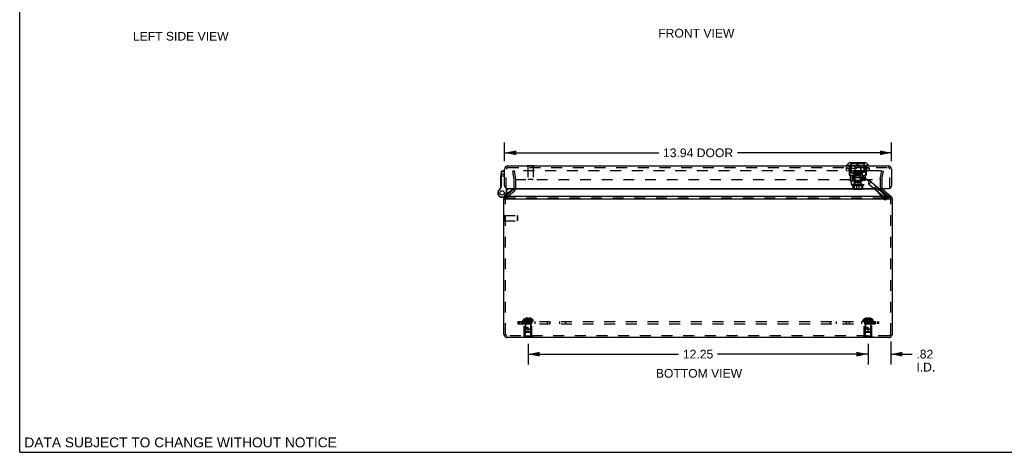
# Model space of a CAD drawing. Header units: inches. Extents: x 0 to 71, y 0 to 45.9.
# Tile 1 of 11: x 0 to 35.5, y 0 to 15.6. Entities that reach past the tile are written whole.
import ezdxf

# ---------------------------------------------------------------- set-up
doc = ezdxf.new("R2010")
doc.units = ezdxf.units.IN
doc.header["$LTSCALE"] = 3.902609
doc.header["$MEASUREMENT"] = 0
doc.linetypes.add('HIDDEN', pattern=[0.2, 0.1, -0.1])
doc.layers.get('0').update_dxf_attribs({"linetype": 'CONTINUOUS'})
for name, color, linetype in [('DEFAULT_2', 8, 'HIDDEN'), ('DIMENSIONS', 7, 'CONTINUOUS'), ('DOOR_ASSEMBLY', 7, 'CONTINUOUS'), ('SUBPANEL', 7, 'CONTINUOUS')]:
    doc.layers.add(name, color=color, linetype=linetype)
doc.styles.get("Standard").update_dxf_attribs({"font": 'arial.ttf'})
doc.dimstyles.new('DIMSTYLE_1', dxfattribs={"dimtxt": 0.313043, "dimasz": 0.417391, "dimexe": 0.09, "dimexo": 0.07, "dimgap": 0.0375, "dimtad": 0, "dimtih": 1, "dimtoh": 1, "dimzin": 4, "dimdsep": 46, "dimtxsty": 'Standard', "dimblk": '_FILLED', "dimblk1": '_FILLED', "dimblk2": '_FILLED', "dimcen": 0.09, "dimadec": 3, "dimazin": 1, "dimtfac": 1, "dimtdec": 3, "dimtofl": 0, "dimtmove": 0, "dimatfit": 3, "dimldrblk": '_FILLED', "dimfxl": 0, "dimtolj": 1, "dimtzin": 4, "dimarcsym": 0})

# ---------------------------------------------------------------- blocks, each defined once
blk = doc.blocks.new('_FILLED')
at = {"color": 0, "linetype": 'ByBlock'}
blk.add_solid([(0, 0), (-1, 0.2), (-1, -0.2)], dxfattribs=at)
blk = doc.blocks.new('*D7')
at = {"layer": 'DIMENSIONS', "color": 2, "linetype": 'Continuous'}
for p, q in [((18.319, 3.906), (18.319, 3.163)), ((30.569, 3.906), (30.569, 3.163)), ((18.319, 3.538), (23.741, 3.538)), ((30.569, 3.538), (25.148, 3.538))]:
    blk.add_line(p, q, dxfattribs=at)
at = {"layer": 'DIMENSIONS', "color": 2, "linetype": 'Continuous', "xscale": 0.4173913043, "yscale": 0.4173913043, "zscale": 0.4173913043, "rotation": 180}
blk.add_blockref('_FILLED', (18.319, 3.538), dxfattribs=at)
at = {"layer": 'DIMENSIONS', "color": 2, "linetype": 'Continuous', "xscale": 0.4173913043, "yscale": 0.4173913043, "zscale": 0.4173913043}
blk.add_blockref('_FILLED', (30.569, 3.538), dxfattribs=at)
at = {"layer": 'DIMENSIONS', "color": 2, "linetype": 'Continuous', "insert": (24.444, 3.695), "char_height": 0.313, "width": 1.09391, "attachment_point": 2, "line_spacing_factor": 0.9}
blk.add_mtext('12.25', dxfattribs=at)
blk = doc.blocks.new('*D8')
at = {"layer": 'DIMENSIONS', "color": 2, "linetype": 'Continuous'}
for p, q in [((30.569, 3.906), (30.569, 3.163)), ((31.384, 3.994), (31.384, 3.163)), ((30.569, 3.538), (29.734, 3.538)), ((31.384, 3.538), (32.154, 3.538))]:
    blk.add_line(p, q, dxfattribs=at)
at = {"layer": 'DIMENSIONS', "color": 2, "linetype": 'Continuous', "xscale": 0.4173913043, "yscale": 0.4173913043, "zscale": 0.4173913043}
blk.add_blockref('_FILLED', (30.569, 3.538), dxfattribs=at)
at = {"layer": 'DIMENSIONS', "color": 2, "linetype": 'Continuous', "xscale": 0.4173913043, "yscale": 0.4173913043, "zscale": 0.4173913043, "rotation": 180}
blk.add_blockref('_FILLED', (31.384, 3.538), dxfattribs=at)
at = {"layer": 'DIMENSIONS', "color": 2, "linetype": 'Continuous', "insert": (32.311, 3.695), "char_height": 0.313, "width": 0.67845, "attachment_point": 1, "line_spacing_factor": 0.9}
blk.add_mtext('.82\\PI.D.', dxfattribs=at)
blk = doc.blocks.new('*D15')
at = {"layer": 'DIMENSIONS', "color": 2, "linetype": 'Continuous'}
for p, q in [((17.474, 10.496), (17.474, 11.171)), ((31.414, 10.496), (31.414, 11.171)), ((17.474, 10.796), (23.024, 10.796)), ((31.414, 10.796), (25.863, 10.796))]:
    blk.add_line(p, q, dxfattribs=at)
at = {"layer": 'DIMENSIONS', "color": 2, "linetype": 'Continuous', "xscale": 0.4173913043, "yscale": 0.4173913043, "zscale": 0.4173913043, "rotation": 180}
blk.add_blockref('_FILLED', (17.474, 10.796), dxfattribs=at)
at = {"layer": 'DIMENSIONS', "color": 2, "linetype": 'Continuous', "xscale": 0.4173913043, "yscale": 0.4173913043, "zscale": 0.4173913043}
blk.add_blockref('_FILLED', (31.414, 10.796), dxfattribs=at)
at = {"layer": 'DIMENSIONS', "color": 2, "linetype": 'Continuous', "insert": (24.444, 10.952), "char_height": 0.313, "width": 2.52529, "attachment_point": 2, "line_spacing_factor": 0.9}
blk.add_mtext('13.94 DOOR', dxfattribs=at)

msp = doc.modelspace()

# ---------------------------------------------------------------- linework, layer by layer
at = {"color": 7, "linetype": 'Continuous'}
for p, q in [((0, 0), (0, 45.913)), ((17.487, 9.224), (17.799, 9.486)), ((31.088, 9.487), (31.401, 9.224)), ((17.444, 9.132), (17.464, 9.132)), ((31.444, 9.132), (31.424, 9.132)), ((17.44, 8.31), (17.44, 8.566)), ((17.44, 8.566), (17.444, 8.566)), ((17.44, 8.31), (17.444, 8.31)), ((18.139, 4.135), (18.139, 4.139)), ((18.499, 4.135), (18.139, 4.135)), ((18.229, 4.135), (18.229, 4.139)), ((18.409, 4.135), (18.409, 4.139)), ((18.499, 4.135), (18.499, 4.139)), ((30.389, 4.135), (30.389, 4.139)), ((30.749, 4.135), (30.389, 4.135)), ((30.479, 4.135), (30.479, 4.139)), ((30.659, 4.135), (30.659, 4.139)), ((30.749, 4.135), (30.749, 4.139)), ((0, 0), (70.957, 0))]:
    msp.add_line(p, q, dxfattribs=at)
at = {"color": 3, "linetype": 'Continuous'}
for p, q in [((31.103, 9.487), (17.785, 9.487)), ((17.444, 4.259), (17.444, 9.132)), ((17.464, 9.132), (31.424, 9.132)), ((31.419, 9.224), (17.469, 9.224)), ((31.444, 4.259), (31.444, 9.132)), ((31.324, 4.139), (17.564, 4.139))]:
    msp.add_line(p, q, dxfattribs=at)
at = {"color": 7, "linetype": 'Continuous'}
for centre, radius, start, end in [((17.762, 9.533), 0.06, 310, 332.7669), ((31.126, 9.533), 0.06, 207.2331, 230), ((17.564, 9.132), 0.12, 130, 158.6316), ((31.324, 9.132), 0.12, 21.3684, 50), ((17.564, 4.259), 0.12, 220.4107, 270), ((31.324, 4.259), 0.12, 270, 319.5893)]:
    msp.add_arc(centre, radius, start, end, dxfattribs=at)
at = {"color": 3, "linetype": 'Continuous'}
for centre, start, end in [((17.564, 9.132), 158.6316, 180), ((31.324, 9.132), 0, 21.3684), ((17.564, 4.259), 180, 220.4107), ((31.324, 4.259), 319.5893, 360)]:
    msp.add_arc(centre, 0.12, start, end, dxfattribs=at)
at = {"layer": 'DEFAULT_2', "color": 8, "linetype": 'HIDDEN'}
for p, q in [((17.828, 10.14), (17.769, 10.129)), ((17.821, 9.832), (17.769, 10.129)), ((31.037, 10.14), (17.798, 10.14)), ((17.88, 9.843), (17.828, 10.14)), ((31.008, 9.843), (31.061, 10.14)), ((31.061, 10.14), (31.12, 10.129)), ((31.067, 9.832), (31.12, 10.129)), ((17.822, 9.533), (17.822, 9.822)), ((17.849, 9.832), (31.039, 9.832)), ((17.882, 9.533), (17.882, 9.822)), ((31.006, 9.822), (31.006, 9.533)), ((31.066, 9.822), (31.066, 9.533)), ((17.526, 9.178), (17.838, 9.44)), ((31.049, 9.441), (31.363, 9.178)), ((17.469, 9.178), (31.419, 9.178)), ((17.504, 4.259), (17.504, 9.132)), ((31.384, 4.259), (31.384, 9.132)), ((17.444, 8.566), (17.458, 8.566)), ((17.458, 8.31), (17.458, 8.566)), ((17.458, 8.532), (17.93, 8.532)), ((17.93, 8.532), (17.93, 8.344)), ((17.94, 8.522), (17.93, 8.532)), ((17.94, 8.522), (17.94, 8.354)), ((17.444, 8.31), (17.458, 8.31)), ((17.458, 8.344), (17.93, 8.344)), ((17.94, 8.354), (17.93, 8.344)), ((18.133, 4.71), (18.133, 4.757)), ((18.133, 4.757), (18.506, 4.757)), ((18.133, 4.71), (18.506, 4.71)), ((18.139, 4.771), (18.499, 4.771)), ((18.179, 4.156), (18.179, 4.635)), ((18.459, 4.635), (18.179, 4.635)), ((18.224, 4.625), (18.214, 4.635)), ((18.22, 4.824), (18.22, 4.823)), ((18.221, 4.824), (18.22, 4.823)), ((18.304, 4.824), (18.221, 4.824)), ((18.224, 4.198), (18.224, 4.625)), ((18.414, 4.625), (18.224, 4.625)), ((18.225, 4.682), (18.225, 4.435)), ((18.413, 4.682), (18.225, 4.682)), ((18.251, 4.824), (18.251, 4.834)), ((18.284, 4.824), (18.284, 4.839)), ((18.304, 4.824), (18.304, 4.834)), ((18.304, 4.824), (18.306, 4.801)), ((18.304, 4.824), (18.304, 4.823)), ((18.304, 4.823), (18.309, 4.824)), ((18.306, 4.802), (18.308, 4.78)), ((18.308, 4.78), (18.311, 4.759)), ((18.314, 4.824), (18.309, 4.824)), ((18.311, 4.759), (18.313, 4.739)), ((18.335, 4.824), (18.332, 4.801)), ((18.335, 4.834), (18.335, 4.824)), ((18.335, 4.824), (18.335, 4.823)), ((18.417, 4.824), (18.335, 4.824)), ((18.354, 4.824), (18.354, 4.839)), ((18.388, 4.824), (18.388, 4.834)), ((18.413, 4.682), (18.413, 4.435)), ((18.414, 4.625), (18.424, 4.635)), ((18.414, 4.198), (18.414, 4.625)), ((18.417, 4.824), (18.418, 4.823)), ((18.419, 4.824), (18.418, 4.823)), ((18.459, 4.156), (18.459, 4.635)), ((18.506, 4.71), (18.506, 4.757)), ((30.383, 4.757), (30.756, 4.757)), ((30.383, 4.71), (30.383, 4.757)), ((30.383, 4.71), (30.756, 4.71)), ((30.389, 4.771), (30.749, 4.771)), ((30.709, 4.635), (30.429, 4.635)), ((30.429, 4.156), (30.429, 4.635)), ((30.474, 4.625), (30.464, 4.635)), ((30.47, 4.823), (30.47, 4.824)), ((30.471, 4.824), (30.47, 4.823)), ((30.554, 4.824), (30.471, 4.824)), ((30.664, 4.625), (30.474, 4.625)), ((30.474, 4.198), (30.474, 4.625)), ((30.663, 4.682), (30.475, 4.682)), ((30.475, 4.682), (30.475, 4.435)), ((30.501, 4.824), (30.501, 4.834)), ((30.534, 4.824), (30.534, 4.839)), ((30.554, 4.824), (30.554, 4.834)), ((30.554, 4.824), (30.556, 4.801)), ((30.554, 4.824), (30.554, 4.823)), ((30.556, 4.802), (30.558, 4.78)), ((30.558, 4.78), (30.561, 4.759)), ((30.561, 4.759), (30.563, 4.739)), ((30.585, 4.824), (30.582, 4.801)), ((30.585, 4.834), (30.585, 4.824)), ((30.667, 4.824), (30.585, 4.824)), ((30.585, 4.824), (30.585, 4.823)), ((30.604, 4.824), (30.604, 4.839)), ((30.638, 4.824), (30.638, 4.834)), ((30.663, 4.682), (30.663, 4.435)), ((30.664, 4.625), (30.674, 4.635)), ((30.664, 4.198), (30.664, 4.625)), ((30.668, 4.823), (30.667, 4.824)), ((30.669, 4.824), (30.668, 4.823)), ((30.709, 4.156), (30.709, 4.635)), ((30.756, 4.71), (30.756, 4.757)), ((18.234, 4.345), (18.225, 4.435)), ((18.413, 4.435), (18.225, 4.435)), ((18.245, 4.335), (18.234, 4.345)), ((18.404, 4.345), (18.234, 4.345)), ((18.245, 4.335), (18.393, 4.335)), ((18.319, 4.335), (18.319, 4.515)), ((18.319, 4.435), (18.413, 4.435)), ((18.393, 4.335), (18.404, 4.345)), ((18.404, 4.345), (18.413, 4.435)), ((30.663, 4.435), (30.475, 4.435)), ((30.484, 4.345), (30.475, 4.435)), ((30.654, 4.345), (30.484, 4.345)), ((30.495, 4.335), (30.484, 4.345)), ((30.495, 4.335), (30.643, 4.335)), ((30.569, 4.335), (30.569, 4.515)), ((30.569, 4.435), (30.663, 4.435)), ((30.643, 4.335), (30.654, 4.345)), ((30.654, 4.345), (30.663, 4.435)), ((31.324, 4.199), (17.564, 4.199)), ((18.139, 4.139), (18.139, 4.156)), ((18.499, 4.156), (18.139, 4.156)), ((18.224, 4.198), (18.414, 4.198)), ((18.229, 4.139), (18.229, 4.156)), ((18.409, 4.139), (18.409, 4.156)), ((18.499, 4.139), (18.499, 4.156)), ((30.749, 4.156), (30.389, 4.156)), ((30.389, 4.139), (30.389, 4.156)), ((30.474, 4.198), (30.664, 4.198)), ((30.479, 4.139), (30.479, 4.156)), ((30.659, 4.139), (30.659, 4.156)), ((30.749, 4.139), (30.749, 4.156))]:
    msp.add_line(p, q, dxfattribs=at)
for points in [[(17.798, 10.14), (17.797, 10.14), (17.797, 10.14), (17.796, 10.139), (17.795, 10.139), (17.795, 10.139), (17.794, 10.139), (17.793, 10.138), (17.793, 10.138), (17.792, 10.137), (17.792, 10.137), (17.791, 10.136), (17.791, 10.136), (17.791, 10.135), (17.79, 10.135), (17.79, 10.134), (17.79, 10.133)], [(17.79, 10.133), (17.79, 10.133), (17.79, 10.132)], [(17.79, 10.132), (17.79, 10.131), (17.79, 10.13)], [(18.22, 4.823), (18.234, 4.801), (18.248, 4.78), (18.264, 4.759), (18.281, 4.739), (18.3, 4.719), (18.319, 4.7)], [(18.284, 4.839), (18.28, 4.838), (18.276, 4.838), (18.272, 4.838), (18.268, 4.837), (18.264, 4.836), (18.259, 4.836), (18.255, 4.835), (18.251, 4.834)], [(18.251, 4.824), (18.26, 4.802), (18.27, 4.78), (18.281, 4.759), (18.293, 4.739), (18.306, 4.719), (18.319, 4.7)], [(18.304, 4.834), (18.301, 4.835), (18.299, 4.836), (18.296, 4.836), (18.294, 4.837), (18.291, 4.838), (18.289, 4.838), (18.287, 4.838), (18.284, 4.839)], [(18.284, 4.824), (18.289, 4.802), (18.294, 4.78), (18.3, 4.759), (18.306, 4.739), (18.312, 4.719), (18.319, 4.7)], [(18.313, 4.739), (18.316, 4.719), (18.319, 4.7)], [(18.313, 4.739), (18.316, 4.719), (18.319, 4.7)], [(18.314, 4.824), (18.319, 4.824), (18.324, 4.824), (18.329, 4.824), (18.335, 4.823)], [(18.354, 4.824), (18.349, 4.802), (18.344, 4.78), (18.338, 4.759), (18.332, 4.739), (18.326, 4.719), (18.319, 4.7)], [(18.388, 4.824), (18.378, 4.802), (18.368, 4.78), (18.357, 4.759), (18.345, 4.739), (18.332, 4.719), (18.319, 4.7)], [(18.418, 4.823), (18.405, 4.801), (18.39, 4.78), (18.374, 4.759), (18.357, 4.739), (18.339, 4.719), (18.319, 4.7)], [(18.332, 4.802), (18.33, 4.78), (18.328, 4.759), (18.325, 4.739), (18.322, 4.719), (18.319, 4.7)], [(18.33, 4.78), (18.328, 4.759), (18.325, 4.739), (18.322, 4.719), (18.319, 4.7)], [(18.354, 4.839), (18.352, 4.838), (18.349, 4.838), (18.347, 4.838), (18.344, 4.837), (18.342, 4.836), (18.339, 4.836), (18.337, 4.835), (18.335, 4.834)], [(18.388, 4.834), (18.383, 4.835), (18.379, 4.836), (18.374, 4.836), (18.37, 4.837), (18.366, 4.838), (18.362, 4.838), (18.358, 4.838), (18.354, 4.839)], [(30.47, 4.823), (30.484, 4.801), (30.498, 4.78), (30.514, 4.759), (30.531, 4.739), (30.55, 4.719), (30.569, 4.7)], [(30.534, 4.839), (30.53, 4.838), (30.526, 4.838), (30.522, 4.838), (30.518, 4.837), (30.514, 4.836), (30.509, 4.836), (30.505, 4.835), (30.501, 4.834)], [(30.501, 4.824), (30.51, 4.802), (30.52, 4.78), (30.531, 4.759), (30.543, 4.739), (30.556, 4.719), (30.569, 4.7)], [(30.554, 4.834), (30.551, 4.835), (30.549, 4.836), (30.546, 4.836), (30.544, 4.837), (30.541, 4.838), (30.539, 4.838), (30.537, 4.838), (30.534, 4.839)], [(30.534, 4.824), (30.539, 4.802), (30.544, 4.78), (30.55, 4.759), (30.556, 4.739), (30.562, 4.719), (30.569, 4.7)], [(30.585, 4.823), (30.579, 4.824), (30.574, 4.824), (30.569, 4.824), (30.564, 4.824), (30.559, 4.824), (30.554, 4.823)], [(30.563, 4.739), (30.566, 4.719), (30.569, 4.7)], [(30.563, 4.739), (30.566, 4.719), (30.569, 4.7)], [(30.604, 4.824), (30.599, 4.802), (30.594, 4.78), (30.588, 4.759), (30.582, 4.739), (30.576, 4.719), (30.569, 4.7)], [(30.638, 4.824), (30.628, 4.802), (30.618, 4.78), (30.607, 4.759), (30.595, 4.739), (30.582, 4.719), (30.569, 4.7)], [(30.668, 4.823), (30.655, 4.801), (30.64, 4.78), (30.624, 4.759), (30.607, 4.739), (30.589, 4.719), (30.569, 4.7)], [(30.582, 4.802), (30.58, 4.78), (30.578, 4.759), (30.575, 4.739), (30.572, 4.719), (30.569, 4.7)], [(30.58, 4.78), (30.578, 4.759), (30.575, 4.739), (30.572, 4.719), (30.569, 4.7)], [(30.604, 4.839), (30.602, 4.838), (30.599, 4.838), (30.597, 4.838), (30.594, 4.837), (30.592, 4.836), (30.589, 4.836), (30.587, 4.835), (30.585, 4.834)], [(30.638, 4.834), (30.633, 4.835), (30.629, 4.836), (30.624, 4.836), (30.62, 4.837), (30.616, 4.838), (30.612, 4.838), (30.608, 4.838), (30.604, 4.839)], [(18.234, 4.345), (18.233, 4.357), (18.233, 4.368), (18.232, 4.38), (18.232, 4.392), (18.232, 4.403), (18.233, 4.415), (18.234, 4.425), (18.235, 4.435)], [(18.234, 4.345), (18.237, 4.343), (18.243, 4.338)], [(18.235, 4.435), (18.237, 4.443), (18.239, 4.45), (18.242, 4.456), (18.245, 4.462), (18.247, 4.468), (18.25, 4.473), (18.253, 4.478), (18.256, 4.482), (18.259, 4.486), (18.262, 4.489), (18.266, 4.493), (18.269, 4.496), (18.272, 4.498), (18.275, 4.501), (18.278, 4.503), (18.282, 4.505), (18.285, 4.507), (18.288, 4.509), (18.292, 4.51), (18.295, 4.511), (18.299, 4.513), (18.303, 4.514), (18.307, 4.514), (18.311, 4.515), (18.315, 4.515), (18.319, 4.515)], [(30.484, 4.345), (30.483, 4.357), (30.483, 4.368), (30.482, 4.38), (30.482, 4.392), (30.482, 4.403), (30.483, 4.415), (30.484, 4.425), (30.485, 4.435)], [(30.484, 4.345), (30.487, 4.343), (30.493, 4.338)], [(30.485, 4.435), (30.487, 4.443), (30.489, 4.45), (30.492, 4.456), (30.495, 4.462), (30.497, 4.468), (30.5, 4.473), (30.503, 4.478), (30.506, 4.482), (30.509, 4.486), (30.512, 4.489), (30.516, 4.493), (30.519, 4.496), (30.522, 4.498), (30.525, 4.501), (30.528, 4.503), (30.532, 4.505), (30.535, 4.507), (30.538, 4.509), (30.542, 4.51), (30.545, 4.511), (30.549, 4.513), (30.553, 4.514), (30.557, 4.514), (30.561, 4.515), (30.565, 4.515), (30.569, 4.515)]]:
    msp.add_lwpolyline(points, dxfattribs=at)
for centre, radius, start, end in [((17.762, 9.822), 0.06, 0, 10), ((17.762, 9.822), 0.12, 0, 10), ((31.126, 9.822), 0.12, 170, 180), ((31.126, 9.822), 0.06, 170, 180), ((17.762, 9.533), 0.06, 332.7669, 360), ((17.762, 9.533), 0.12, 310, 360), ((31.126, 9.533), 0.12, 180, 230), ((31.126, 9.533), 0.06, 180, 207.2331), ((17.564, 9.132), 0.06, 130, 180), ((31.324, 9.132), 0.06, 0, 50), ((18.153, 4.757), 0.02, 133.5138, 180), ((18.319, 4.582), 0.262, 112.3357, 133.5138), ((18.197, 4.682), 0.0282, 0, 90), ((18.319, 4.582), 0.261, 105.1941, 112.0894), ((18.319, 4.582), 0.261, 67.9106, 74.8059), ((18.441, 4.682), 0.0282, 90, 180), ((18.319, 4.582), 0.262, 46.4862, 67.6643), ((18.486, 4.757), 0.02, 0, 46.4862), ((30.403, 4.757), 0.02, 133.5138, 180), ((30.569, 4.582), 0.262, 112.3357, 133.5138), ((30.447, 4.682), 0.0282, 0, 90), ((30.569, 4.582), 0.261, 105.1941, 112.0894), ((30.569, 4.582), 0.261, 67.9106, 74.8059), ((30.691, 4.682), 0.0282, 90, 180), ((30.569, 4.582), 0.262, 46.4862, 67.6643), ((30.736, 4.757), 0.02, 0, 46.4862), ((17.564, 4.259), 0.06, 180, 270), ((31.324, 4.259), 0.06, 270, 360)]:
    msp.add_arc(centre, radius, start, end, dxfattribs=at)
at = {"layer": 'DOOR_ASSEMBLY', "color": 3, "linetype": 'Continuous'}
for p, q in [((17.594, 10.324), (31.294, 10.324)), ((17.474, 9.604), (17.474, 10.204)), ((31.414, 10.204), (31.414, 9.604)), ((17.564, 9.514), (31.324, 9.514))]:
    msp.add_line(p, q, dxfattribs=at)
at = {"layer": 'DOOR_ASSEMBLY', "color": 7, "linetype": 'Continuous'}
for p, q in [((18.281, 10.328), (18.281, 10.324)), ((18.537, 10.328), (18.281, 10.328)), ((18.537, 10.328), (18.537, 10.324)), ((29.802, 10.346), (29.885, 10.429)), ((29.802, 10.346), (30.59, 10.346)), ((29.802, 10.327), (29.802, 10.346)), ((30.59, 10.327), (29.802, 10.327)), ((30.506, 10.429), (29.885, 10.429)), ((30.501, 10.431), (29.89, 10.431)), ((30.59, 10.346), (30.506, 10.429)), ((30.59, 10.327), (30.59, 10.346)), ((17.334, 9.623), (17.334, 9.963)), ((17.344, 9.963), (17.334, 9.963)), ((17.344, 9.963), (17.334, 9.963)), ((17.344, 9.954), (17.334, 9.954)), ((17.344, 9.604), (17.344, 9.98)), ((17.344, 9.968), (17.474, 9.968)), ((17.345, 9.998), (17.362, 10.121)), ((17.353, 9.983), (17.353, 9.983)), ((17.353, 9.983), (17.354, 9.983)), ((17.354, 9.983), (17.354, 9.983)), ((17.354, 9.983), (17.355, 9.983)), ((17.355, 9.983), (17.355, 9.983)), ((17.355, 9.983), (17.355, 9.983)), ((17.355, 9.983), (17.356, 9.983)), ((17.357, 10.001), (17.358, 10.002)), ((17.357, 10), (17.357, 10.001)), ((17.357, 9.999), (17.357, 10)), ((17.357, 9.998), (17.357, 9.999)), ((17.357, 9.996), (17.357, 9.998)), ((17.357, 9.995), (17.357, 9.996)), ((17.357, 9.994), (17.357, 9.995)), ((17.357, 9.993), (17.357, 9.994)), ((17.357, 9.992), (17.357, 9.993)), ((17.357, 9.99), (17.357, 9.992)), ((17.357, 9.989), (17.357, 9.99)), ((17.357, 9.988), (17.357, 9.989)), ((17.357, 9.987), (17.357, 9.988)), ((17.357, 9.985), (17.357, 9.987)), ((17.357, 9.984), (17.357, 9.985)), ((17.357, 9.604), (17.357, 9.984)), ((17.358, 10.002), (17.36, 10.024)), ((17.36, 10.024), (17.374, 10.125)), ((17.474, 10.024), (17.36, 10.024)), ((17.374, 10.125), (17.375, 10.132)), ((17.474, 10.125), (17.374, 10.125)), ((17.474, 10.132), (17.375, 10.132)), ((17.344, 9.904), (17.334, 9.904)), ((17.344, 9.895), (17.334, 9.895)), ((17.344, 9.887), (17.334, 9.887)), ((17.344, 9.835), (17.334, 9.835)), ((17.344, 9.827), (17.334, 9.827)), ((17.344, 9.818), (17.334, 9.818)), ((17.344, 9.771), (17.334, 9.771)), ((17.344, 9.763), (17.334, 9.763)), ((17.344, 9.754), (17.334, 9.754)), ((17.344, 9.7), (17.334, 9.7)), ((17.344, 9.691), (17.334, 9.691)), ((17.344, 9.683), (17.334, 9.683)), ((17.344, 9.631), (17.334, 9.631)), ((17.344, 9.623), (17.334, 9.623)), ((17.342, 9.584), (17.355, 9.582)), ((17.344, 9.604), (17.357, 9.604)), ((17.245, 9.428), (17.245, 9.428)), ((17.245, 9.428), (17.256, 9.421)), ((17.245, 9.428), (17.256, 9.421)), ((17.256, 9.421), (17.256, 9.421)), ((17.275, 9.464), (17.284, 9.454)), ((17.526, 9.447), (17.561, 9.514)), ((17.526, 9.447), (17.526, 9.348)), ((17.539, 9.443), (17.526, 9.447)), ((17.539, 9.348), (17.526, 9.348)), ((17.531, 9.301), (17.757, 9.49)), ((17.539, 9.443), (17.575, 9.514)), ((17.539, 9.443), (17.539, 9.348)), ((17.757, 9.49), (17.776, 9.467)), ((17.439, 9.202), (17.439, 9.202))]:
    msp.add_line(p, q, dxfattribs=at)
at = {"layer": 'DOOR_ASSEMBLY', "color": 8, "linetype": 'HIDDEN'}
for p, q in [((18.281, 10.324), (18.281, 10.31)), ((18.537, 10.31), (18.281, 10.31)), ((18.315, 10.31), (18.315, 9.838)), ((18.503, 10.31), (18.503, 9.838)), ((18.537, 10.324), (18.537, 10.31)), ((29.894, 10.324), (29.894, 9.988)), ((29.911, 10.324), (29.911, 9.988)), ((29.958, 10.076), (29.958, 10.431)), ((30.166, 10.409), (29.966, 10.409)), ((29.966, 10.409), (29.966, 10.102)), ((30.095, 10.324), (30.095, 9.988)), ((30.166, 10.431), (30.166, 10.314)), ((30.166, 10.314), (30.225, 10.314)), ((30.225, 10.314), (30.225, 10.431)), ((30.426, 10.409), (30.225, 10.409)), ((30.296, 10.324), (30.296, 9.988)), ((30.426, 10.409), (30.426, 10.102)), ((30.433, 10.076), (30.433, 10.431)), ((30.48, 10.324), (30.48, 9.988)), ((30.497, 10.324), (30.497, 9.988)), ((17.534, 9.514), (17.534, 10.204)), ((17.594, 10.264), (31.294, 10.264)), ((29.779, 10.246), (30.612, 10.246)), ((29.779, 10.246), (29.779, 10.142)), ((29.779, 10.246), (29.779, 10.142)), ((30.612, 10.142), (29.779, 10.142)), ((29.78, 10.246), (29.78, 10.142)), ((30.61, 10.249), (29.782, 10.249)), ((30.61, 10.14), (29.782, 10.14)), ((29.881, 10.246), (29.881, 10.142)), ((29.894, 9.988), (29.981, 9.988)), ((29.895, 10.246), (29.895, 10.142)), ((29.897, 10.246), (29.897, 10.142)), ((29.922, 9.988), (29.922, 9.788)), ((29.958, 10.076), (30.433, 10.076)), ((30.426, 10.102), (29.966, 10.102)), ((29.981, 9.988), (29.981, 9.788)), ((30.021, 10.102), (30.021, 10.086)), ((30.371, 10.086), (30.021, 10.086)), ((30.366, 9.988), (30.025, 9.988)), ((30.025, 9.988), (30.025, 9.788)), ((30.033, 10.076), (30.033, 9.788)), ((30.041, 10.086), (30.041, 9.796)), ((30.087, 10.246), (30.087, 10.142)), ((30.089, 10.246), (30.089, 10.142)), ((30.296, 10.039), (30.096, 10.039)), ((30.096, 10.039), (30.096, 9.731)), ((30.101, 9.968), (30.291, 9.968)), ((30.101, 9.668), (30.101, 9.968)), ((30.291, 9.668), (30.291, 9.968)), ((30.296, 10.039), (30.296, 9.731)), ((30.302, 10.246), (30.302, 10.142)), ((30.304, 10.246), (30.304, 10.142)), ((30.351, 10.086), (30.351, 9.796)), ((30.359, 10.076), (30.359, 9.907)), ((30.366, 9.988), (30.366, 9.788)), ((30.371, 10.102), (30.371, 10.086)), ((30.41, 9.988), (30.497, 9.988)), ((30.41, 9.988), (30.41, 9.788)), ((30.47, 9.988), (30.47, 9.907)), ((30.494, 10.246), (30.494, 10.142)), ((30.496, 10.246), (30.496, 10.142)), ((30.511, 10.246), (30.511, 10.142)), ((30.611, 10.246), (30.611, 10.142)), ((30.612, 10.246), (30.612, 10.142)), ((30.612, 10.246), (30.612, 10.142)), ((31.354, 9.514), (31.354, 10.204)), ((18.325, 9.828), (18.315, 9.838)), ((18.503, 9.838), (18.315, 9.838)), ((18.493, 9.828), (18.325, 9.828)), ((18.493, 9.828), (18.503, 9.838)), ((29.922, 9.788), (29.976, 9.788)), ((29.976, 9.788), (30.579, 9.788)), ((29.976, 9.67), (29.976, 9.788)), ((29.976, 9.67), (30.579, 9.67)), ((29.981, 9.668), (30.411, 9.668)), ((29.981, 9.631), (29.981, 9.668)), ((30.411, 9.631), (29.981, 9.631)), ((29.991, 9.622), (29.981, 9.631)), ((29.991, 9.622), (30.401, 9.622)), ((30.024, 9.622), (30.024, 9.492)), ((30.079, 9.796), (30.041, 9.796)), ((30.064, 9.622), (30.064, 9.492)), ((30.076, 9.67), (30.076, 9.788)), ((30.079, 9.796), (30.079, 9.731)), ((30.313, 9.731), (30.079, 9.731)), ((30.297, 9.796), (30.094, 9.796)), ((30.094, 9.796), (30.094, 9.731)), ((30.095, 9.907), (30.47, 9.907)), ((30.095, 9.907), (30.095, 9.788)), ((30.151, 9.622), (30.151, 9.492)), ((30.212, 9.67), (30.212, 9.788)), ((30.24, 9.622), (30.24, 9.492)), ((30.297, 9.796), (30.297, 9.731)), ((30.351, 9.796), (30.313, 9.796)), ((30.313, 9.796), (30.313, 9.731)), ((30.316, 9.67), (30.316, 9.788)), ((30.324, 9.907), (30.324, 9.788)), ((30.327, 9.622), (30.327, 9.492)), ((30.367, 9.622), (30.367, 9.492)), ((30.369, 9.906), (30.448, 9.906)), ((30.369, 9.788), (30.369, 9.906)), ((30.401, 9.622), (30.411, 9.631)), ((30.411, 9.631), (30.411, 9.668)), ((30.566, 9.796), (30.448, 9.906)), ((30.451, 9.907), (30.451, 9.788)), ((30.566, 9.788), (30.566, 9.796)), ((30.579, 9.788), (30.579, 9.67)), ((30.675, 9.753), (30.599, 9.662)), ((30.599, 9.662), (31.239, 9.125)), ((30.675, 9.753), (31.315, 9.216)), ((30.789, 9.503), (30.864, 9.594)), ((30.367, 9.492), (30.024, 9.492)), ((30.356, 9.482), (30.035, 9.482)), ((30.054, 9.492), (30.054, 9.486)), ((30.054, 9.486), (30.337, 9.486)), ((30.33, 9.493), (30.061, 9.493)), ((30.061, 9.493), (30.061, 9.492)), ((30.323, 9.494), (30.068, 9.494)), ((30.068, 9.494), (30.068, 9.493)), ((30.315, 9.495), (30.076, 9.495)), ((30.076, 9.495), (30.076, 9.494)), ((30.308, 9.486), (30.304, 9.486)), ((30.315, 9.495), (30.315, 9.494)), ((30.316, 9.482), (30.315, 9.482)), ((30.323, 9.494), (30.323, 9.493)), ((30.33, 9.493), (30.33, 9.492)), ((30.337, 9.492), (30.337, 9.486)), ((30.895, 9.405), (30.977, 9.473)), ((31.228, 9.125), (30.895, 9.405)), ((30.895, 9.405), (31.128, 9.136)), ((31.31, 9.193), (30.977, 9.473)), ((30.977, 9.473), (31.209, 9.203)), ((31.128, 9.136), (31.209, 9.203)), ((31.203, 9.1), (31.284, 9.167)), ((31.204, 9.101), (31.285, 9.168)), ((31.228, 9.125), (31.204, 9.101)), ((31.228, 9.125), (31.31, 9.193)), ((31.239, 9.125), (31.315, 9.216)), ((31.31, 9.193), (31.285, 9.168)), ((31.311, 9.195), (31.31, 9.193)), ((31.311, 9.195), (31.312, 9.197))]:
    msp.add_line(p, q, dxfattribs=at)
at = {"layer": 'DOOR_ASSEMBLY', "color": 7, "linetype": 'Continuous'}
for points in [[(17.344, 9.98), (17.344, 9.98), (17.344, 9.98), (17.344, 9.98), (17.344, 9.98), (17.344, 9.98), (17.344, 9.981), (17.344, 9.981), (17.344, 9.981), (17.344, 9.981), (17.344, 9.981), (17.344, 9.981), (17.344, 9.981), (17.344, 9.981), (17.344, 9.981), (17.344, 9.981), (17.344, 9.981), (17.344, 9.981), (17.344, 9.981), (17.344, 9.981), (17.344, 9.981), (17.344, 9.981), (17.344, 9.981), (17.345, 9.981), (17.345, 9.981), (17.345, 9.981), (17.345, 9.982), (17.345, 9.982), (17.345, 9.982), (17.345, 9.982), (17.345, 9.982), (17.345, 9.982), (17.345, 9.982), (17.345, 9.982), (17.346, 9.982), (17.346, 9.982), (17.346, 9.982), (17.346, 9.982), (17.346, 9.982), (17.346, 9.982), (17.346, 9.982), (17.346, 9.982), (17.347, 9.982), (17.347, 9.982), (17.347, 9.982), (17.347, 9.982), (17.347, 9.982), (17.347, 9.982), (17.348, 9.982), (17.348, 9.982), (17.348, 9.983), (17.348, 9.983), (17.348, 9.983), (17.348, 9.983), (17.349, 9.983), (17.349, 9.983), (17.349, 9.983), (17.349, 9.983), (17.349, 9.983), (17.349, 9.983), (17.35, 9.983), (17.35, 9.983), (17.35, 9.983), (17.35, 9.983), (17.35, 9.983), (17.351, 9.983), (17.351, 9.983), (17.351, 9.983), (17.351, 9.983), (17.351, 9.983), (17.351, 9.983), (17.352, 9.983), (17.352, 9.983), (17.352, 9.983), (17.352, 9.983), (17.353, 9.983), (17.353, 9.983), (17.353, 9.983)], [(17.345, 9.998), (17.345, 9.998), (17.345, 9.998), (17.345, 9.998), (17.345, 9.998), (17.345, 9.998), (17.345, 9.998), (17.345, 9.998), (17.345, 9.998), (17.345, 9.999), (17.345, 9.999), (17.345, 9.999), (17.345, 9.999), (17.345, 9.999), (17.345, 9.999), (17.345, 9.999), (17.345, 9.999), (17.346, 9.999), (17.346, 10), (17.346, 10), (17.346, 10), (17.346, 10), (17.346, 10), (17.346, 10), (17.346, 10), (17.346, 10), (17.346, 10), (17.346, 10), (17.347, 10.001), (17.347, 10.001), (17.347, 10.001), (17.347, 10.001), (17.347, 10.001), (17.347, 10.001), (17.347, 10.001), (17.347, 10.001), (17.348, 10.001), (17.348, 10.001), (17.348, 10.001), (17.348, 10.001), (17.348, 10.002), (17.348, 10.002), (17.348, 10.002), (17.349, 10.002), (17.349, 10.002), (17.349, 10.002), (17.349, 10.002), (17.349, 10.002), (17.349, 10.002), (17.35, 10.002), (17.35, 10.002), (17.35, 10.002), (17.35, 10.002), (17.35, 10.002), (17.35, 10.002), (17.351, 10.002), (17.351, 10.002), (17.351, 10.003), (17.351, 10.003), (17.351, 10.003), (17.351, 10.003), (17.352, 10.003), (17.352, 10.003), (17.352, 10.003), (17.352, 10.003), (17.352, 10.003), (17.353, 10.003), (17.353, 10.003), (17.353, 10.003), (17.353, 10.003), (17.353, 10.003), (17.354, 10.003), (17.354, 10.003), (17.354, 10.003), (17.354, 10.003), (17.354, 10.003), (17.355, 10.003), (17.355, 10.003), (17.355, 10.003), (17.355, 10.003), (17.356, 10.003), (17.356, 10.003), (17.356, 10.003), (17.356, 10.003), (17.356, 10.003), (17.357, 10.003), (17.357, 10.003), (17.357, 10.003), (17.357, 10.003), (17.357, 10.003), (17.358, 10.003)], [(17.347, 10.014), (17.347, 10.015), (17.347, 10.015), (17.347, 10.015), (17.347, 10.015), (17.347, 10.015), (17.347, 10.015), (17.347, 10.016), (17.347, 10.016), (17.348, 10.016), (17.348, 10.016), (17.348, 10.016), (17.348, 10.017), (17.348, 10.017), (17.348, 10.017), (17.348, 10.017), (17.348, 10.017), (17.348, 10.018), (17.348, 10.018), (17.348, 10.018), (17.348, 10.018), (17.348, 10.018), (17.349, 10.018), (17.349, 10.019), (17.349, 10.019), (17.349, 10.019), (17.349, 10.019), (17.349, 10.019), (17.349, 10.019), (17.349, 10.02), (17.35, 10.02), (17.35, 10.02), (17.35, 10.02), (17.35, 10.02), (17.35, 10.02), (17.35, 10.02), (17.35, 10.021), (17.35, 10.021), (17.351, 10.021), (17.351, 10.021), (17.351, 10.021), (17.351, 10.021), (17.351, 10.021), (17.351, 10.022), (17.352, 10.022), (17.352, 10.022), (17.352, 10.022), (17.352, 10.022), (17.352, 10.022), (17.352, 10.022), (17.353, 10.022), (17.353, 10.022), (17.353, 10.023), (17.353, 10.023), (17.353, 10.023), (17.354, 10.023), (17.354, 10.023), (17.354, 10.023), (17.354, 10.023), (17.354, 10.023), (17.355, 10.023), (17.355, 10.023), (17.355, 10.023), (17.355, 10.023), (17.355, 10.024), (17.356, 10.024), (17.356, 10.024), (17.356, 10.024), (17.356, 10.024), (17.356, 10.024), (17.357, 10.024), (17.357, 10.024), (17.357, 10.024), (17.357, 10.024), (17.357, 10.024), (17.358, 10.024), (17.358, 10.024), (17.358, 10.024), (17.358, 10.024), (17.358, 10.024), (17.359, 10.024), (17.359, 10.024), (17.359, 10.024), (17.359, 10.024), (17.36, 10.024), (17.36, 10.024), (17.36, 10.024)], [(17.356, 9.983), (17.356, 9.983), (17.357, 9.983)], [(17.361, 10.115), (17.361, 10.116), (17.361, 10.116), (17.361, 10.116), (17.361, 10.116), (17.361, 10.116), (17.361, 10.117), (17.362, 10.117), (17.362, 10.117), (17.362, 10.117), (17.362, 10.117), (17.362, 10.118), (17.362, 10.118), (17.362, 10.118), (17.362, 10.118), (17.362, 10.118), (17.362, 10.118), (17.362, 10.119), (17.362, 10.119), (17.362, 10.119), (17.363, 10.119), (17.363, 10.119), (17.363, 10.12), (17.363, 10.12), (17.363, 10.12), (17.363, 10.12), (17.363, 10.12), (17.363, 10.12), (17.363, 10.12), (17.364, 10.121), (17.364, 10.121), (17.364, 10.121), (17.364, 10.121), (17.364, 10.121), (17.364, 10.121), (17.364, 10.122), (17.364, 10.122), (17.365, 10.122), (17.365, 10.122), (17.365, 10.122), (17.365, 10.122), (17.365, 10.122), (17.365, 10.123), (17.366, 10.123), (17.366, 10.123), (17.366, 10.123), (17.366, 10.123), (17.366, 10.123), (17.366, 10.123), (17.367, 10.123), (17.367, 10.123), (17.367, 10.124), (17.367, 10.124), (17.367, 10.124), (17.367, 10.124), (17.368, 10.124), (17.368, 10.124), (17.368, 10.124), (17.368, 10.124), (17.368, 10.124), (17.369, 10.124), (17.369, 10.124), (17.369, 10.125), (17.369, 10.125), (17.369, 10.125), (17.37, 10.125), (17.37, 10.125), (17.37, 10.125), (17.37, 10.125), (17.37, 10.125), (17.371, 10.125), (17.371, 10.125), (17.371, 10.125), (17.371, 10.125), (17.372, 10.125), (17.372, 10.125), (17.372, 10.125), (17.372, 10.125), (17.372, 10.125), (17.373, 10.125), (17.373, 10.125), (17.373, 10.125), (17.373, 10.125), (17.373, 10.125), (17.374, 10.125), (17.374, 10.125), (17.374, 10.125)]]:
    msp.add_lwpolyline(points, dxfattribs=at)
at = {"layer": 'DOOR_ASSEMBLY', "color": 8, "linetype": 'HIDDEN'}
for points in [[(29.781, 10.249), (29.781, 10.249), (29.78, 10.248), (29.78, 10.248), (29.779, 10.248), (29.779, 10.247), (29.779, 10.247), (29.779, 10.246)], [(29.779, 10.246), (29.779, 10.247), (29.779, 10.247), (29.779, 10.248), (29.78, 10.248), (29.78, 10.248), (29.781, 10.249), (29.781, 10.249), (29.782, 10.249)], [(29.781, 10.14), (29.781, 10.14), (29.78, 10.14), (29.78, 10.14), (29.779, 10.141), (29.779, 10.141), (29.779, 10.142), (29.779, 10.142)], [(29.779, 10.142), (29.779, 10.142), (29.779, 10.141), (29.779, 10.141), (29.78, 10.14), (29.78, 10.14), (29.781, 10.14), (29.781, 10.14), (29.782, 10.14)], [(29.782, 10.249), (29.781, 10.249), (29.781, 10.249), (29.781, 10.248), (29.78, 10.248), (29.78, 10.248), (29.78, 10.247), (29.78, 10.247), (29.78, 10.246)], [(29.782, 10.14), (29.781, 10.14), (29.781, 10.14), (29.781, 10.14), (29.78, 10.14), (29.78, 10.141), (29.78, 10.141), (29.78, 10.142), (29.78, 10.142)], [(29.898, 10.249), (29.897, 10.249), (29.897, 10.249), (29.897, 10.248), (29.896, 10.248), (29.896, 10.248), (29.896, 10.247), (29.895, 10.247), (29.895, 10.246)], [(29.898, 10.14), (29.897, 10.14), (29.897, 10.14), (29.897, 10.14), (29.896, 10.14), (29.896, 10.141), (29.896, 10.141), (29.895, 10.142), (29.895, 10.142)], [(29.898, 10.249), (29.898, 10.249), (29.898, 10.249), (29.898, 10.248), (29.897, 10.248), (29.897, 10.248), (29.897, 10.247), (29.897, 10.247), (29.897, 10.246)], [(29.898, 10.14), (29.898, 10.14), (29.898, 10.14), (29.898, 10.14), (29.897, 10.14), (29.897, 10.141), (29.897, 10.141), (29.897, 10.142), (29.897, 10.142)], [(30.089, 10.249), (30.088, 10.249), (30.088, 10.249), (30.088, 10.248), (30.087, 10.248), (30.087, 10.248), (30.087, 10.247), (30.087, 10.247), (30.087, 10.246)], [(30.089, 10.14), (30.088, 10.14), (30.088, 10.14), (30.088, 10.14), (30.087, 10.14), (30.087, 10.141), (30.087, 10.141), (30.087, 10.142), (30.087, 10.142)], [(30.089, 10.249), (30.089, 10.249), (30.089, 10.249), (30.089, 10.248), (30.089, 10.248), (30.089, 10.248), (30.089, 10.247), (30.089, 10.247), (30.089, 10.246)], [(30.089, 10.14), (30.089, 10.14), (30.089, 10.14), (30.089, 10.14), (30.089, 10.14), (30.089, 10.141), (30.089, 10.141), (30.089, 10.142), (30.089, 10.142)], [(30.302, 10.249), (30.302, 10.249), (30.302, 10.249), (30.302, 10.248), (30.302, 10.248), (30.302, 10.248), (30.302, 10.247), (30.302, 10.247), (30.302, 10.246)], [(30.302, 10.249), (30.303, 10.249), (30.303, 10.249), (30.303, 10.248), (30.304, 10.248), (30.304, 10.248), (30.304, 10.247), (30.304, 10.247), (30.304, 10.246)], [(30.302, 10.14), (30.303, 10.14), (30.303, 10.14), (30.303, 10.14), (30.304, 10.14), (30.304, 10.141), (30.304, 10.141), (30.304, 10.142), (30.304, 10.142)], [(30.302, 10.14), (30.302, 10.14), (30.302, 10.14), (30.302, 10.14), (30.302, 10.14), (30.302, 10.141), (30.302, 10.141), (30.302, 10.142), (30.302, 10.142)], [(30.493, 10.249), (30.494, 10.249), (30.494, 10.249), (30.495, 10.248), (30.495, 10.248), (30.495, 10.248), (30.496, 10.247), (30.496, 10.247), (30.496, 10.246)], [(30.493, 10.249), (30.493, 10.249), (30.493, 10.249), (30.494, 10.248), (30.494, 10.248), (30.494, 10.248), (30.494, 10.247), (30.494, 10.247), (30.494, 10.246)], [(30.493, 10.14), (30.493, 10.14), (30.493, 10.14), (30.494, 10.14), (30.494, 10.14), (30.494, 10.141), (30.494, 10.141), (30.494, 10.142), (30.494, 10.142)], [(30.493, 10.14), (30.494, 10.14), (30.494, 10.14), (30.495, 10.14), (30.495, 10.14), (30.495, 10.141), (30.496, 10.141), (30.496, 10.142), (30.496, 10.142)], [(30.61, 10.249), (30.61, 10.249), (30.61, 10.249), (30.611, 10.248), (30.611, 10.248), (30.611, 10.248), (30.611, 10.247), (30.611, 10.247), (30.611, 10.246)], [(30.61, 10.249), (30.611, 10.249), (30.611, 10.248), (30.611, 10.248), (30.612, 10.248), (30.612, 10.247), (30.612, 10.247), (30.612, 10.246)], [(30.612, 10.246), (30.612, 10.247), (30.612, 10.247), (30.612, 10.248), (30.611, 10.248), (30.611, 10.248), (30.611, 10.249), (30.61, 10.249), (30.61, 10.249)], [(30.61, 10.14), (30.611, 10.14), (30.611, 10.14), (30.611, 10.14), (30.612, 10.141), (30.612, 10.141), (30.612, 10.142), (30.612, 10.142)], [(30.61, 10.14), (30.61, 10.14), (30.61, 10.14), (30.611, 10.14), (30.611, 10.14), (30.611, 10.141), (30.611, 10.141), (30.611, 10.142), (30.611, 10.142)], [(30.61, 10.14), (30.61, 10.14), (30.611, 10.14), (30.611, 10.14), (30.611, 10.141), (30.612, 10.141), (30.612, 10.141), (30.612, 10.142), (30.612, 10.142)], [(30.864, 9.594), (30.873, 9.586), (30.882, 9.578), (30.891, 9.57), (30.899, 9.562), (30.908, 9.554), (30.916, 9.545), (30.924, 9.537), (30.932, 9.528), (30.94, 9.519), (30.948, 9.51), (30.955, 9.501), (30.962, 9.492), (30.97, 9.482), (30.977, 9.473)], [(30.035, 9.482), (30.034, 9.482), (30.032, 9.482), (30.031, 9.482), (30.03, 9.483), (30.029, 9.484), (30.028, 9.484), (30.027, 9.485), (30.026, 9.486), (30.025, 9.488), (30.025, 9.489), (30.024, 9.49), (30.024, 9.492)], [(30.073, 9.482), (30.072, 9.482), (30.071, 9.482), (30.07, 9.482), (30.069, 9.483), (30.068, 9.484), (30.067, 9.484), (30.066, 9.485), (30.066, 9.486), (30.065, 9.488), (30.065, 9.489), (30.064, 9.49), (30.064, 9.492)], [(30.076, 9.482), (30.076, 9.482), (30.077, 9.482), (30.077, 9.482), (30.078, 9.483), (30.078, 9.484), (30.079, 9.484), (30.079, 9.485), (30.079, 9.486)], [(30.076, 9.482), (30.081, 9.482), (30.088, 9.482), (30.094, 9.482), (30.101, 9.482), (30.108, 9.482), (30.114, 9.482)], [(30.076, 9.482), (30.077, 9.482), (30.078, 9.482), (30.079, 9.482), (30.08, 9.482)], [(30.079, 9.486), (30.08, 9.486), (30.081, 9.486), (30.083, 9.486), (30.087, 9.486)], [(30.08, 9.482), (30.083, 9.482), (30.085, 9.482), (30.087, 9.483), (30.089, 9.483), (30.092, 9.483), (30.094, 9.483), (30.096, 9.483), (30.099, 9.482), (30.101, 9.482), (30.106, 9.482)], [(30.087, 9.486), (30.089, 9.486), (30.091, 9.486), (30.093, 9.486), (30.096, 9.486), (30.098, 9.486), (30.1, 9.486), (30.103, 9.486)], [(30.103, 9.486), (30.107, 9.486), (30.109, 9.486), (30.111, 9.486), (30.113, 9.486), (30.115, 9.486), (30.116, 9.486)], [(30.106, 9.482), (30.108, 9.482), (30.11, 9.482), (30.112, 9.482), (30.114, 9.482)], [(30.114, 9.482), (30.114, 9.482), (30.115, 9.482), (30.115, 9.482), (30.116, 9.483), (30.116, 9.484), (30.116, 9.484), (30.116, 9.485), (30.116, 9.486)], [(30.155, 9.482), (30.154, 9.482), (30.154, 9.482), (30.153, 9.482), (30.153, 9.483), (30.153, 9.484), (30.152, 9.484), (30.152, 9.485), (30.152, 9.486), (30.152, 9.488), (30.151, 9.489), (30.151, 9.49), (30.151, 9.492)], [(30.237, 9.482), (30.237, 9.482), (30.237, 9.482), (30.238, 9.482), (30.238, 9.483), (30.238, 9.484), (30.239, 9.484), (30.239, 9.485), (30.239, 9.486), (30.239, 9.488), (30.24, 9.489), (30.24, 9.49), (30.24, 9.492)], [(30.282, 9.486), (30.28, 9.486), (30.278, 9.486), (30.277, 9.486), (30.275, 9.486)], [(30.277, 9.482), (30.277, 9.482), (30.276, 9.482), (30.276, 9.482), (30.275, 9.483), (30.275, 9.484), (30.275, 9.484), (30.275, 9.485), (30.275, 9.486)], [(30.29, 9.482), (30.285, 9.482), (30.283, 9.482), (30.281, 9.482), (30.279, 9.482), (30.277, 9.482)], [(30.277, 9.482), (30.283, 9.482), (30.29, 9.482), (30.297, 9.482), (30.303, 9.482), (30.31, 9.482), (30.315, 9.482)], [(30.304, 9.486), (30.302, 9.486), (30.3, 9.486), (30.298, 9.486), (30.295, 9.486), (30.293, 9.486), (30.291, 9.486), (30.289, 9.486), (30.282, 9.486)], [(30.308, 9.482), (30.306, 9.482), (30.304, 9.483), (30.302, 9.483), (30.3, 9.483), (30.297, 9.483), (30.295, 9.483), (30.292, 9.482), (30.29, 9.482)], [(30.312, 9.486), (30.311, 9.486), (30.31, 9.486), (30.308, 9.486)], [(30.315, 9.482), (30.315, 9.482), (30.313, 9.482), (30.312, 9.482), (30.311, 9.482), (30.308, 9.482)], [(30.316, 9.482), (30.315, 9.482), (30.314, 9.482), (30.314, 9.482), (30.313, 9.483), (30.313, 9.484), (30.313, 9.484), (30.312, 9.485), (30.312, 9.486)], [(30.318, 9.482), (30.319, 9.482), (30.32, 9.482), (30.321, 9.482), (30.322, 9.483), (30.323, 9.484), (30.324, 9.484), (30.325, 9.485), (30.326, 9.486), (30.326, 9.488), (30.326, 9.489), (30.327, 9.49), (30.327, 9.492)], [(30.356, 9.482), (30.357, 9.482), (30.359, 9.482), (30.36, 9.482), (30.361, 9.483), (30.362, 9.484), (30.364, 9.484), (30.365, 9.485), (30.365, 9.486), (30.366, 9.488), (30.367, 9.489), (30.367, 9.49), (30.367, 9.492)], [(30.789, 9.503), (30.802, 9.492), (30.816, 9.48), (30.83, 9.468), (30.843, 9.455), (30.856, 9.443), (30.869, 9.43), (30.882, 9.418), (30.895, 9.405)], [(31.203, 9.1), (31.202, 9.099), (31.201, 9.098), (31.2, 9.098), (31.199, 9.097), (31.198, 9.097), (31.197, 9.097), (31.196, 9.096), (31.195, 9.096), (31.194, 9.096), (31.192, 9.096), (31.191, 9.096), (31.19, 9.096), (31.188, 9.096), (31.187, 9.096), (31.186, 9.096), (31.184, 9.096), (31.183, 9.097), (31.181, 9.097), (31.18, 9.097), (31.178, 9.098), (31.176, 9.099), (31.175, 9.099), (31.173, 9.1), (31.171, 9.101), (31.17, 9.101), (31.168, 9.102), (31.166, 9.103), (31.165, 9.104), (31.163, 9.105), (31.161, 9.106), (31.159, 9.107), (31.157, 9.109), (31.156, 9.11), (31.154, 9.111), (31.152, 9.113), (31.15, 9.114), (31.149, 9.115), (31.147, 9.117), (31.145, 9.118), (31.143, 9.12), (31.141, 9.121), (31.14, 9.123), (31.138, 9.125), (31.136, 9.127), (31.135, 9.128), (31.133, 9.13), (31.131, 9.132), (31.13, 9.134), (31.128, 9.136)], [(31.204, 9.101), (31.203, 9.1), (31.203, 9.1)], [(31.284, 9.167), (31.284, 9.167), (31.283, 9.166), (31.282, 9.166), (31.281, 9.165), (31.28, 9.165), (31.279, 9.164), (31.278, 9.164), (31.276, 9.164), (31.275, 9.164), (31.274, 9.164), (31.273, 9.164), (31.271, 9.164), (31.27, 9.164), (31.269, 9.164), (31.267, 9.164), (31.266, 9.164), (31.264, 9.165), (31.263, 9.165), (31.261, 9.165), (31.259, 9.166), (31.258, 9.166), (31.256, 9.167), (31.255, 9.168), (31.253, 9.168), (31.251, 9.169), (31.249, 9.17), (31.248, 9.171), (31.246, 9.172), (31.244, 9.173), (31.243, 9.174), (31.241, 9.175), (31.239, 9.176), (31.237, 9.178), (31.235, 9.179), (31.234, 9.18), (31.232, 9.182), (31.23, 9.183), (31.228, 9.185), (31.226, 9.186), (31.225, 9.188), (31.223, 9.189), (31.221, 9.191), (31.219, 9.193), (31.218, 9.194), (31.216, 9.196), (31.214, 9.198), (31.213, 9.2), (31.211, 9.202), (31.209, 9.203)], [(31.239, 9.125), (31.239, 9.126), (31.238, 9.126), (31.238, 9.126), (31.237, 9.126), (31.236, 9.126), (31.236, 9.127), (31.235, 9.127), (31.234, 9.127), (31.233, 9.126), (31.232, 9.126), (31.232, 9.126), (31.231, 9.126), (31.229, 9.126), (31.228, 9.125)], [(31.27, 9.162), (31.27, 9.162), (31.27, 9.162), (31.27, 9.162), (31.27, 9.161), (31.269, 9.161), (31.269, 9.161), (31.269, 9.161), (31.268, 9.16), (31.268, 9.16), (31.267, 9.159), (31.267, 9.159), (31.266, 9.158), (31.266, 9.158), (31.265, 9.157), (31.265, 9.156), (31.264, 9.155), (31.263, 9.155), (31.262, 9.154), (31.261, 9.153), (31.26, 9.152), (31.259, 9.151), (31.258, 9.151), (31.257, 9.15), (31.256, 9.149), (31.255, 9.148), (31.254, 9.147)], [(31.285, 9.168), (31.284, 9.168), (31.284, 9.167)], [(31.316, 9.208), (31.316, 9.207), (31.315, 9.205), (31.315, 9.204), (31.314, 9.202), (31.314, 9.201), (31.313, 9.199), (31.312, 9.197)], [(31.312, 9.197), (31.313, 9.198), (31.313, 9.2), (31.314, 9.201), (31.314, 9.203), (31.315, 9.204), (31.315, 9.206), (31.316, 9.207)], [(31.316, 9.209), (31.316, 9.21), (31.317, 9.211), (31.317, 9.212), (31.316, 9.213), (31.316, 9.214), (31.316, 9.214), (31.316, 9.215), (31.315, 9.215), (31.315, 9.216)], [(31.315, 9.216), (31.316, 9.215), (31.316, 9.215), (31.316, 9.214), (31.316, 9.213), (31.317, 9.212), (31.317, 9.211), (31.316, 9.21), (31.316, 9.209), (31.316, 9.208)]]:
    msp.add_lwpolyline(points, dxfattribs=at)
at = {"layer": 'DOOR_ASSEMBLY', "color": 7, "linetype": 'Continuous'}
for radius in [0.079, 0.078]:
    msp.add_circle((17.381, 9.348), radius, dxfattribs=at)
at = {"layer": 'DOOR_ASSEMBLY', "color": 3, "linetype": 'Continuous'}
for centre, radius, start, end in [((17.594, 10.204), 0.12, 90, 180), ((31.294, 10.204), 0.12, 0, 90), ((17.564, 9.604), 0.09, 180, 270), ((31.324, 9.604), 0.09, 270, 360)]:
    msp.add_arc(centre, radius, start, end, dxfattribs=at)
at = {"layer": 'DOOR_ASSEMBLY', "color": 7, "linetype": 'Continuous'}
for centre, radius, start, end in [((29.805, 10.327), 0.00305, 180, 270.0001), ((29.89, 10.424), 0.0071, 90, 135), ((30.501, 10.424), 0.0071, 45, 90), ((30.587, 10.327), 0.00305, 269.9999, 360), ((17.469, 9.98), 0.125, 172.0382, 180), ((17.375, 10.119), 0.013, 90, 172.0243), ((17.144, 9.615), 0.2, 310.7933, 351.1599), ((17.144, 9.615), 0.213, 310.7933, 351.1599), ((17.219, 9.604), 0.125, 351.1599, 360), ((17.219, 9.604), 0.138, 351.1599, 360), ((17.381, 9.348), 0.158, 149.735, 360), ((17.381, 9.348), 0.144, 149.735, 360), ((17.381, 9.348), 0.158, 127.311, 149.7213), ((17.368, 9.356), 0.142, 130.7933, 149.735), ((17.368, 9.356), 0.129, 130.7933, 149.735), ((17.344, 9.444), 0.26, 291.378, 310), ((17.482, 9.671), 0.21, 290.2981, 311.7288), ((17.696, 9.563), 0.095, 310, 328.8592)]:
    msp.add_arc(centre, radius, start, end, dxfattribs=at)
at = {"layer": 'DOOR_ASSEMBLY', "color": 8, "linetype": 'HIDDEN'}
for centre, radius, start, end in [((29.987, 10.409), 0.0218, 90, 180), ((30.404, 10.409), 0.0218, 0, 90), ((17.594, 10.204), 0.06, 90, 180), ((29.878, 10.246), 0.00273, 0, 90), ((29.878, 10.142), 0.00273, 270, 360), ((30.513, 10.246), 0.00273, 90, 180), ((30.513, 10.142), 0.00273, 180, 270), ((31.294, 10.204), 0.06, 0, 90), ((30.579, 9.638), 0.15, 50, 90), ((30.579, 9.638), 0.032, 50, 90), ((30.05, 9.486), 0.004, 270, 360), ((30.341, 9.486), 0.004, 180, 270)]:
    msp.add_arc(centre, radius, start, end, dxfattribs=at)
at = {"layer": 'SUBPANEL', "color": 8, "linetype": 'HIDDEN'}
for p, q in [((17.944, 4.71), (17.944, 4.635)), ((17.944, 4.71), (30.944, 4.71)), ((17.944, 4.635), (30.944, 4.635)), ((17.996, 4.71), (17.996, 4.635)), ((18.069, 4.71), (18.069, 4.635)), ((18.098, 4.71), (18.098, 4.635)), ((18.138, 4.635), (18.138, 4.71)), ((18.194, 4.71), (18.194, 4.635)), ((18.319, 4.71), (18.319, 4.635)), ((18.444, 4.71), (18.444, 4.635)), ((18.561, 4.71), (18.561, 4.635)), ((19.001, 4.71), (19.001, 4.635)), ((19.102, 4.71), (19.102, 4.635)), ((19.46, 4.635), (19.46, 4.71)), ((19.678, 4.635), (19.678, 4.71)), ((29.21, 4.635), (29.21, 4.71)), ((29.428, 4.635), (29.428, 4.71)), ((29.786, 4.71), (29.786, 4.635)), ((29.888, 4.71), (29.888, 4.635)), ((30.327, 4.71), (30.327, 4.635)), ((30.444, 4.71), (30.444, 4.635)), ((30.569, 4.71), (30.569, 4.635)), ((30.694, 4.71), (30.694, 4.635)), ((30.75, 4.635), (30.75, 4.71)), ((30.79, 4.71), (30.79, 4.635)), ((30.819, 4.71), (30.819, 4.635)), ((30.892, 4.71), (30.892, 4.635)), ((30.944, 4.71), (30.944, 4.635))]:
    msp.add_line(p, q, dxfattribs=at)

# ---------------------------------------------------------------- texts
at = {"layer": 'DIMENSIONS', "color": 2, "linetype": 'Continuous', "attachment_point": 2, "line_spacing_factor": 0.9}
for s, insert, char_height, width in [('FRONT VIEW', (24.381, 15.263), 0.313, 2.73942), ('LEFT SIDE VIEW', (5.804, 15.154), 0.31304, 3.44231), ('BOTTOM VIEW', (24.477, 3.004), 0.31304, 3.10251), ('DATA SUBJECT TO CHANGE WITHOUT NOTICE', (5.798, 0.534), 0.35478, 11.23962)]:
    msp.add_mtext(s, dxfattribs=dict(at, insert=insert, char_height=char_height, width=width))

# ---------------------------------------------------------------- dimensions: what is measured, and where the dimension line sits
at = {"layer": 'DIMENSIONS', "color": 2, "linetype": 'Continuous'}
for base, p1, p2, text, picture, middle in [((17.474, 10.796), (31.414, 11.241), (17.474, 11.241), '<> DOOR', '*D15', (24.444, 10.796)), ((30.569107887, 3.538376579), (31.384107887, 4.063539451), (30.569107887, 3.092724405), '<>\\PI.D.', '*D8', (32.649926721, 3.30359397))]:
    dim = msp.add_linear_dim(base=base, p1=p1, p2=p2, angle=180, text=text, dimstyle='DIMSTYLE_1', dxfattribs=at)
    dim.commit()
    dim.dimension.update_dxf_attribs({"geometry": picture, "text_midpoint": middle, "dimtype": 160})
dim = msp.add_linear_dim(base=(30.569, 3.538), p1=(18.319, 3.093), p2=(30.569, 3.093), dimstyle='DIMSTYLE_1', dxfattribs=at)
dim.commit()
dim.dimension.update_dxf_attribs({"geometry": '*D7', "text_midpoint": (24.459, 3.537), "dimtype": 160})

doc.saveas('drawing.dxf')
